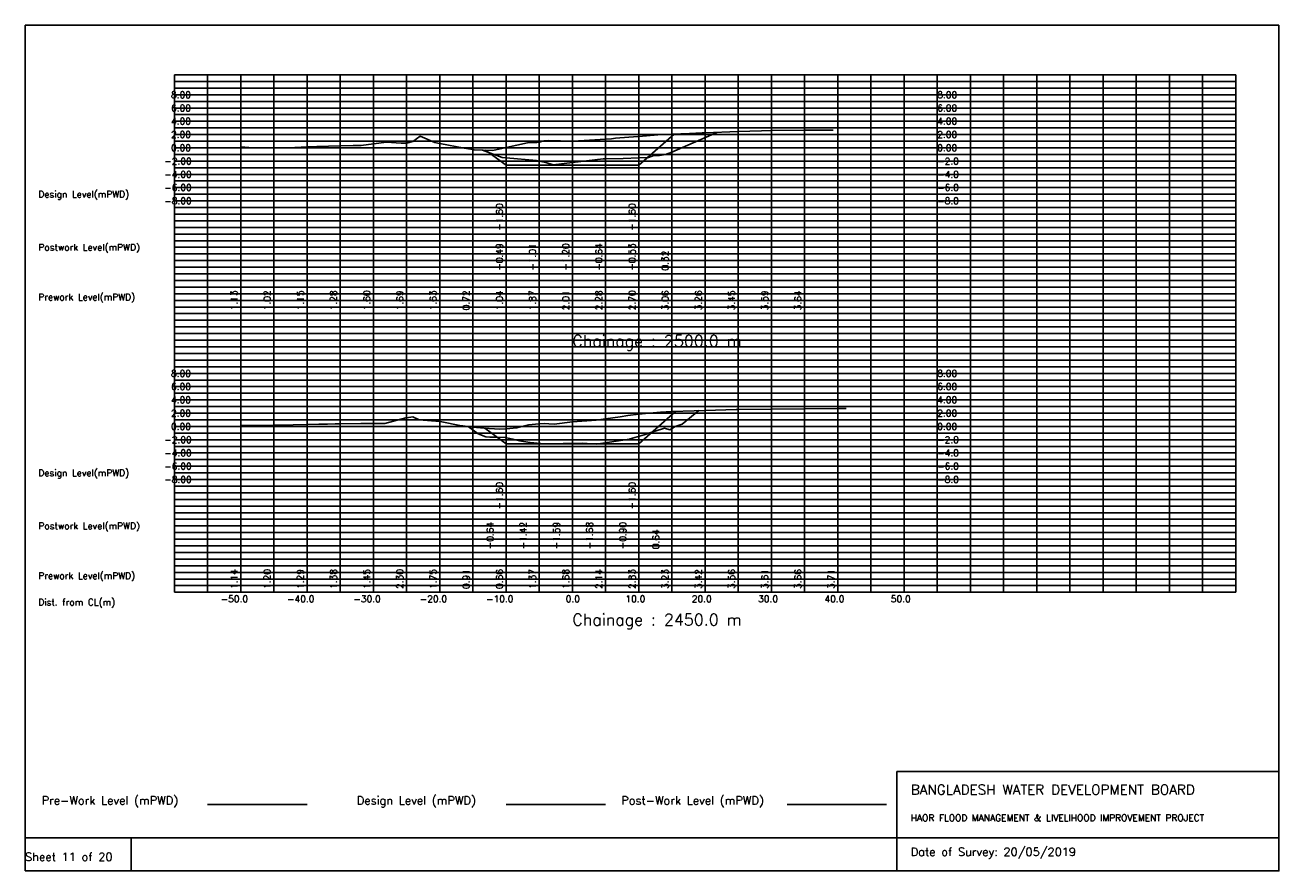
# Model space of a CAD drawing. Extents: x 0 to 189, y 0 to 128.
import ezdxf

# ---------------------------------------------------------------- set-up
doc = ezdxf.new("R2010")
doc.units = 0
doc.header["$MEASUREMENT"] = 0
doc.linetypes.add('1-1', pattern=[0])
for name, color, linetype in [('P1', 7, 'CONTINUOUS'), ('P15', 8, 'CONTINUOUS'), ('P2', 3, 'CONTINUOUS'), ('P3', 1, 'CONTINUOUS'), ('P6', 4, 'CONTINUOUS')]:
    doc.layers.add(name, color=color, linetype=linetype)
doc.styles.add('ROMAN_SIMPLEX', font='ROMANS')

msp = doc.modelspace()

# ---------------------------------------------------------------- linework, layer by layer
at = {"layer": 'P1'}
for p, q in [((0, 127.5), (0, 5)), ((0, 127.5), (189, 127.5)), ((189, 127.5), (189, 5)), ((131.4, 15), (131.4, 0)), ((131.4, 15), (189, 15)), ((16, 5), (16, 0))]:
    msp.add_line(p, q, dxfattribs=at)
at = {"layer": 'P1', "linetype": '1-1'}
msp.add_lwpolyline([(0, 0), (189, 0), (189, 5), (0, 5), (0, 0)], dxfattribs=at)
at = {"layer": 'P15', "linetype": '1-1'}
for points in [[(22.5, 120), (182.5, 120)], [(22.5, 42), (22.5, 120)], [(27.5, 42), (27.5, 120)], [(32.5, 42), (32.5, 120)], [(37.5, 42), (37.5, 120)], [(42.5, 42), (42.5, 120)], [(47.5, 42), (47.5, 120)], [(52.5, 42), (52.5, 120)], [(57.5, 42), (57.5, 120)], [(62.5, 42), (62.5, 120)], [(67.5, 42), (67.5, 120)], [(72.5, 42), (72.5, 120)], [(77.5, 42), (77.5, 120)], [(82.5, 42), (82.5, 120)], [(87.5, 42), (87.5, 120)], [(92.5, 42), (92.5, 120)], [(97.5, 42), (97.5, 120)], [(102.5, 42), (102.5, 120)], [(107.5, 42), (107.5, 120)], [(112.5, 42), (112.5, 120)], [(117.5, 42), (117.5, 120)], [(122.5, 42), (122.5, 120)], [(127.5, 42), (127.5, 120)], [(132.5, 42), (132.5, 120)], [(137.5, 42), (137.5, 120)], [(142.5, 42), (142.5, 120)], [(147.5, 42), (147.5, 120)], [(152.5, 42), (152.5, 120)], [(157.5, 42), (157.5, 120)], [(162.5, 42), (162.5, 120)], [(167.5, 42), (167.5, 120)], [(172.5, 42), (172.5, 120)], [(177.5, 42), (177.5, 120)], [(182.5, 42), (182.5, 120)], [(22.5, 119), (182.5, 119)], [(22.5, 118), (182.5, 118)], [(22.5, 117), (182.5, 117)], [(22.5, 116), (182.5, 116)], [(22.5, 115), (182.5, 115)], [(22.5, 114), (182.5, 114)], [(22.5, 113), (182.5, 113)], [(22.5, 112), (182.5, 112)], [(22.5, 111), (182.5, 111)], [(22.5, 110), (182.5, 110)], [(22.5, 109), (182.5, 109)], [(22.5, 108), (182.5, 108)], [(22.5, 107), (182.5, 107)], [(22.5, 106), (182.5, 106)], [(22.5, 105), (182.5, 105)], [(22.5, 104), (182.5, 104)], [(22.5, 103), (182.5, 103)], [(22.5, 102), (182.5, 102)], [(22.5, 101), (182.5, 101)], [(22.5, 100), (182.5, 100)], [(22.5, 99), (182.5, 99)], [(22.5, 98), (182.5, 98)], [(22.5, 97), (182.5, 97)], [(22.5, 96), (182.5, 96)], [(22.5, 95), (182.5, 95)], [(22.5, 94), (182.5, 94)], [(22.5, 93), (182.5, 93)], [(22.5, 92), (182.5, 92)], [(22.5, 91), (182.5, 91)], [(22.5, 90), (182.5, 90)], [(22.5, 89), (182.5, 89)], [(22.5, 88), (182.5, 88)], [(22.5, 87), (182.5, 87)], [(22.5, 86), (182.5, 86)], [(22.5, 85), (182.5, 85)], [(22.5, 84), (182.5, 84)], [(22.5, 83), (182.5, 83)], [(22.5, 82), (182.5, 82)], [(22.5, 81), (182.5, 81)], [(22.5, 80), (182.5, 80)], [(22.5, 79), (182.5, 79)], [(22.5, 78), (182.5, 78)], [(22.5, 77), (182.5, 77)], [(22.5, 76), (182.5, 76)], [(22.5, 75), (182.5, 75)], [(22.5, 74), (182.5, 74)], [(22.5, 73), (182.5, 73)], [(22.5, 72), (182.5, 72)], [(22.5, 71), (182.5, 71)], [(22.5, 70), (182.5, 70)], [(22.5, 69), (182.5, 69)], [(22.5, 68), (182.5, 68)], [(22.5, 67), (182.5, 67)], [(22.5, 66), (182.5, 66)], [(22.5, 65), (182.5, 65)], [(22.5, 64), (182.5, 64)], [(22.5, 63), (182.5, 63)], [(22.5, 62), (182.5, 62)], [(22.5, 61), (182.5, 61)], [(22.5, 60), (182.5, 60)], [(22.5, 59), (182.5, 59)], [(22.5, 58), (182.5, 58)], [(22.5, 57), (182.5, 57)], [(22.5, 56), (182.5, 56)], [(22.5, 55), (182.5, 55)], [(22.5, 54), (182.5, 54)], [(22.5, 53), (182.5, 53)], [(22.5, 52), (182.5, 52)], [(22.5, 51), (182.5, 51)], [(22.5, 50), (182.5, 50)], [(22.5, 49), (182.5, 49)], [(22.5, 48), (182.5, 48)], [(22.5, 47), (182.5, 47)], [(22.5, 46), (182.5, 46)], [(22.5, 45), (182.5, 45)], [(22.5, 44), (182.5, 44)], [(22.5, 43), (182.5, 43)], [(22.5, 42), (182.5, 42)]]:
    msp.add_lwpolyline(points, dxfattribs=at)
at = {"layer": 'P2'}
msp.add_line((27.5, 10), (42.5, 10), dxfattribs=at)
at = {"layer": 'P2', "linetype": '1-1'}
for points in [[(32.5, 109.13), (34.34, 108.99), (36.97, 109.01), (37.5, 109.02), (40.67, 109.05), (42.5, 109.15), (42.76, 109.17), (43.97, 109.2), (47.5, 109.28), (49.45, 109.33), (50.64, 109.36), (52.5, 109.6), (54.47, 109.85), (56.67, 109.68), (57.47, 109.68), (57.5, 109.69), (58.46, 109.95), (59.54, 110.73), (61.74, 109.78), (62.2, 109.69), (62.5, 109.63), (66.18, 108.97), (67.5, 108.72), (67.65, 108.69), (70.52, 108.61), (72.5, 109.04), (75.71, 109.73), (77.09, 109.78), (77.5, 109.87), (78.23, 110.03), (78.89, 110.1), (82.5, 110.01), (84.28, 110.09), (87.5, 110.28), (88.39, 110.34), (89.01, 110.43), (92.38, 110.68), (92.5, 110.7), (95.37, 110.97), (97.5, 111.06), (100.16, 111.17), (102.07, 111.24), (102.5, 111.26), (107.5, 111.45), (110.99, 111.58), (112.5, 111.59), (117.5, 111.64), (119.85, 111.66), (121.82, 111.68)], [(32.5, 67.14), (33.59, 67.15), (37.5, 67.2), (38.3, 67.21), (42.5, 67.29), (44.29, 67.32), (45.6, 67.34), (46.76, 67.37), (47.5, 67.38), (50.6, 67.45), (52.5, 67.45), (54.23, 67.44), (57.38, 68.28), (57.5, 68.3), (58.44, 68.43), (59.4, 68.02), (62.5, 67.75), (62.59, 67.74), (65.76, 67.1), (66, 67.07), (67.5, 66.91), (69.22, 66.73), (71.5, 66.59), (72.5, 66.66), (74.13, 66.78), (75.86, 67.24), (77.5, 67.37), (78.31, 67.43), (78.94, 67.39), (79.75, 67.36), (82.5, 67.68), (86.1, 67.94), (87.5, 68.14), (89.71, 68.46), (90.87, 68.64), (92.5, 68.83), (93.5, 68.94), (95.78, 69.15), (97.5, 69.23), (100.84, 69.37), (102.5, 69.42), (107.2, 69.56), (107.5, 69.56), (112.5, 69.61), (117.5, 69.66), (122.5, 69.71), (123.77, 69.72)]]:
    msp.add_lwpolyline(points, dxfattribs=at)
at = {"layer": 'P3'}
msp.add_line((72.5, 10), (87.5, 10), dxfattribs=at)
at = {"layer": 'P3', "linetype": '1-1'}
for points in [[(59.53, 110.72), (59.63, 110.69)], [(69.41, 108.64), (72.5, 106.4), (77.5, 106.4), (82.5, 106.4), (87.5, 106.4), (92.5, 106.4), (97.84, 111.07)], [(69.28, 66.72), (72.5, 64.39), (77.5, 64.39), (82.5, 64.39), (87.5, 64.39), (92.5, 64.39), (98.05, 69.25)]]:
    msp.add_lwpolyline(points, dxfattribs=at)
at = {"layer": 'P6'}
msp.add_line((114.87, 10), (129.87, 10), dxfattribs=at)
at = {"layer": 'P6', "linetype": '1-1'}
for points in [[(68.95, 108.65), (71.91, 107.56), (72.5, 107.51), (77.09, 107.07), (77.5, 106.99), (78.48, 106.81), (79.62, 106.44), (82.5, 106.8), (87.13, 107.36), (87.5, 107.36), (90.16, 107.37), (92.5, 107.47), (93.95, 107.53), (94.78, 107.86), (95.63, 107.85), (96.51, 107.97), (97.5, 108.32), (104.26, 111.32)], [(66.79, 66.98), (68.28, 65.87), (69.44, 65.41), (69.51, 65.41), (70.08, 65.38), (71.1, 65.36), (72.35, 65.33), (73.54, 65.1), (74.55, 64.83), (76.1, 64.58), (76.14, 64.57), (77.73, 64.45), (79.46, 64.39), (80.6, 64.4), (81.1, 64.41), (84.02, 64.47), (86.1, 64.32), (91.1, 65.1), (91.19, 65.11), (93.33, 65.73), (94.47, 66.16), (96.1, 66.64), (96.37, 66.72), (97.21, 66.5), (97.98, 66.98), (99.06, 67.34), (101.57, 69.4)]]:
    msp.add_lwpolyline(points, dxfattribs=at)

# ---------------------------------------------------------------- texts
at = {"layer": 'P1', "style": 'ROMAN_SIMPLEX'}
for s, height, rotation, p in [('8.00', 1, 360, (22, 116.5)), ('8.00', 1, 360, (137.5, 116.5)), ('6.00', 1, 360, (22, 114.5)), ('6.00', 1, 360, (137.5, 114.5)), ('4.00', 1, 360, (22, 112.5)), ('4.00', 1, 360, (137.5, 112.5)), ('2.00', 1, 360, (22, 110.5)), ('2.00', 1, 360, (137.5, 110.5)), ('0.00', 1, 360, (22, 108.5)), ('0.00', 1, 360, (137.5, 108.5)), ('-2.00', 1, 360, (21, 106.5)), ('-2.0', 1, 360, (137.5, 106.5)), ('-4.00', 1, 360, (21, 104.5)), ('-4.0', 1, 360, (137.5, 104.5)), ('Design Level(mPWD)', 1, 360, (2, 101.5)), ('-6.00', 1, 360, (21, 102.5)), ('-6.0', 1, 360, (137.5, 102.5)), ('-8.00', 1, 360, (21, 100.5)), ('-8.0', 1, 360, (137.5, 100.5)), ('-1.60', 1, 90, (72, 96.5)), ('-1.60', 1, 90, (92, 96.5)), ('Postwork Level(mPWD)', 1, 360, (2, 93.5)), ('-0.49', 1, 90, (72, 90.5)), ('-1.01', 1, 90, (77, 90.5)), ('-1.20', 1, 90, (82, 90.5)), ('-0.64', 1, 90, (87, 90.5)), ('-0.53', 1, 90, (92, 90.5)), ('0.32', 1, 90, (97, 90.5)), ('Prework Level(mPWD)', 1, 360, (2, 86)), ('1.13', 1, 90, (32, 84.5)), ('1.02', 1, 90, (37, 84.5)), ('1.15', 1, 90, (42, 84.5)), ('1.28', 1, 90, (47, 84.5)), ('1.60', 1, 90, (52, 84.5)), ('1.69', 1, 90, (57, 84.5)), ('1.63', 1, 90, (62, 84.5)), ('0.72', 1, 90, (67, 84.5)), ('1.04', 1, 90, (72, 84.5)), ('1.87', 1, 90, (77, 84.5)), ('2.01', 1, 90, (82, 84.5)), ('2.28', 1, 90, (87, 84.5)), ('2.70', 1, 90, (92, 84.5)), ('3.06', 1, 90, (97, 84.5)), ('3.26', 1, 90, (102, 84.5)), ('3.45', 1, 90, (107, 84.5)), ('3.59', 1, 90, (112, 84.5)), ('3.64', 1, 90, (117, 84.5)), ('Chainage : 2500.0 m', 1.75, 360, (82.5, 79)), ('8.00', 1, 360, (22, 74.5)), ('8.00', 1, 360, (137.5, 74.5)), ('6.00', 1, 360, (22, 72.5)), ('6.00', 1, 360, (137.5, 72.5)), ('4.00', 1, 360, (22, 70.5)), ('4.00', 1, 360, (137.5, 70.5)), ('2.00', 1, 360, (22, 68.5)), ('2.00', 1, 360, (137.5, 68.5)), ('0.00', 1, 360, (22, 66.5)), ('0.00', 1, 360, (137.5, 66.5)), ('-2.00', 1, 360, (21, 64.5)), ('-2.0', 1, 360, (137.5, 64.5)), ('-4.00', 1, 360, (21, 62.5)), ('-4.0', 1, 360, (137.5, 62.5)), ('Design Level(mPWD)', 1, 360, (2, 59.5)), ('-6.00', 1, 360, (21, 60.5)), ('-6.0', 1, 360, (137.5, 60.5)), ('-8.00', 1, 360, (21, 58.5)), ('-8.0', 1, 360, (137.5, 58.5)), ('-1.60', 1, 90, (72, 54.5)), ('-1.60', 1, 90, (92, 54.5)), ('Postwork Level(mPWD)', 1, 360, (2, 51.5)), ('-0.64', 1, 90, (70.6, 48.5)), ('-1.42', 1, 90, (75.6, 48.5)), ('-1.59', 1, 90, (80.6, 48.5)), ('-1.68', 1, 90, (85.6, 48.5)), ('-0.90', 1, 90, (90.6, 48.5)), ('0.64', 1, 90, (95.6, 48.5)), ('Prework Level(mPWD)', 1, 360, (2, 44)), ('1.14', 1, 90, (32, 42.5)), ('1.20', 1, 90, (37, 42.5)), ('1.29', 1, 90, (42, 42.5)), ('1.38', 1, 90, (47, 42.5)), ('1.45', 1, 90, (52, 42.5)), ('2.30', 1, 90, (57, 42.5)), ('1.75', 1, 90, (62, 42.5)), ('0.91', 1, 90, (67, 42.5)), ('0.66', 1, 90, (72, 42.5)), ('1.37', 1, 90, (77, 42.5)), ('1.68', 1, 90, (82, 42.5)), ('2.14', 1, 90, (87, 42.5)), ('2.83', 1, 90, (92, 42.5)), ('3.23', 1, 90, (97, 42.5)), ('3.42', 1, 90, (102, 42.5)), ('3.56', 1, 90, (107, 42.5)), ('3.61', 1, 90, (112, 42.5)), ('3.66', 1, 90, (117, 42.5)), ('3.71', 1, 90, (122, 42.5)), ('Dist. from CL(m)', 1, 360, (2, 40)), ('-50.0', 1, 360, (29.5, 40.5)), ('-40.0', 1, 360, (39.5, 40.5)), ('-30.0', 1, 360, (49.5, 40.5)), ('-20.0', 1, 360, (59.5, 40.5)), ('-10.0', 1, 360, (69.5, 40.5)), ('0.0', 1, 360, (81.5, 40.5)), ('10.0', 1, 360, (90.5, 40.5)), ('20.0', 1, 360, (100.5, 40.5)), ('30.0', 1, 360, (110.5, 40.5)), ('40.0', 1, 360, (120.5, 40.5)), ('50.0', 1, 360, (130.5, 40.5)), ('Chainage : 2450.0 m', 1.75, 360, (82.5, 37)), ('Sheet 11 of 20', 1.25, 360, (0, 1.5))]:
    msp.add_text(s, height=height, rotation=rotation, dxfattribs=at).set_placement(p)
for s, height, p in [('Pre-Work Level (mPWD)', 1.25, (2.5, 10)), ('Design Level (mPWD)', 1.25, (50, 10)), ('Post-Work Level (mPWD)', 1.25, (89.87, 10)), ('BANGLADESH WATER DEVELOPMENT BOARD', 1.5, (133.5, 11.5)), ('HAOR FLOOD MANAGEMENT & LIVELIHOOD IMPROVEMENT PROJECT', 1, (133.5, 7.5)), ('Date of Survey: 20/05/2019', 1.25, (133.5, 2.25))]:
    msp.add_text(s, height=height, dxfattribs=at).set_placement(p)

doc.saveas('drawing.dxf')
